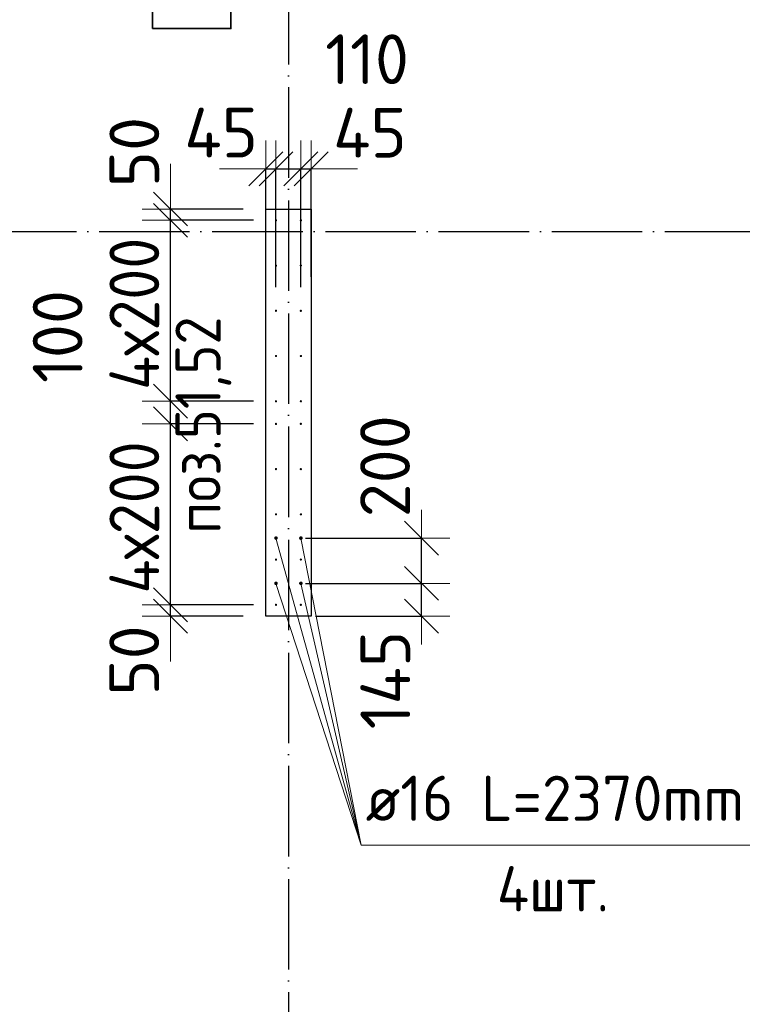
# Model space of a CAD drawing. Header units: millimetres. Extents: x 123094 to 184385, y 26948 to 48500.
# Tile 49 of 108: x 141852 to 145046, y 33284 to 37637. Entities that reach past the tile are written whole.
import ezdxf

# ---------------------------------------------------------------- set-up
doc = ezdxf.new("R2010")
doc.units = ezdxf.units.MM
doc.header["$PDMODE"] = 65
doc.linetypes.add('______11', pattern=[500, 400, -50, 0, -50])
doc.linetypes.add('______5', pattern=[1100, 800, -100, 100, -100])
for name, color, linetype, lineweight in [('Standard', 7, 'Continuous', 25), ('Арм.стержн. Выпуски', 180, 'Continuous', 35), ('Колонна (1)', 7, 'Continuous', 35), ('Размерная линия_ общее', 7, 'Continuous', 13)]:
    doc.layers.add(name, color=color, linetype=linetype, lineweight=lineweight)
doc.layers.add('Осевая линия_ общее', color=7, linetype='______5', lineweight=13, true_color=0xa0a0a0)
doc.styles.add('ISOCPEUR', font='ISOCPEUR')
doc.dimstyles.new('DIMSTYLE_3', dxfattribs={"dimtxt": 220, "dimasz": 250, "dimexe": 0, "dimexo": 0, "dimgap": 110, "dimtad": 2, "dimdec": 0, "dimrnd": 5, "dimzin": 12, "dimdsep": 46, "dimtxsty": 'ISOCPEUR', "dimblk1": 'ALL_ML_STRICH', "dimblk2": 'ALL_ML_STRICH', "dimsah": 1, "dimcen": 0, "dimclrd": 7, "dimclre": 256, "dimclrt": 7, "dimadec": 0, "dimazin": 0, "dimtfac": 1, "dimtdec": 0, "dimtix": 1, "dimtmove": 2, "dimatfit": 3, "dimfxl": 0, "dimtzin": 0, "dimlwd": 0, "dimlwe": -3, "dimarcsym": 0})
doc.dimstyles.new('DIMSTYLE_5', dxfattribs={"dimtxt": 220, "dimasz": 250, "dimexe": 0, "dimexo": 0, "dimgap": 110, "dimtad": 2, "dimdec": 0, "dimrnd": 5, "dimzin": 12, "dimdsep": 46, "dimtxsty": 'ISOCPEUR', "dimblk1": 'ALL_ML_STRICH', "dimblk2": 'ALL_ML_STRICH', "dimsah": 1, "dimcen": 0, "dimclrd": 7, "dimclre": 256, "dimclrt": 7, "dimadec": 0, "dimazin": 0, "dimtfac": 1, "dimtdec": 0, "dimtix": 1, "dimtmove": 2, "dimatfit": 3, "dimfxl": 0, "dimtvp": 1.2, "dimtzin": 0, "dimlwd": 0, "dimlwe": -3, "dimarcsym": 0})

# ---------------------------------------------------------------- blocks, each defined once
blk = doc.blocks.new('ALL_ML_STRICH')
at = {"color": 0, "linetype": 'ByBlock', "lineweight": -2}
for p, q in [((0, -0.5), (0, 0.5)), ((-0.3, -0.3), (0.3, 0.3)), ((-1, 0), (0.5, 0))]:
    blk.add_line(p, q, dxfattribs=at)
blk = doc.blocks.new('*D198')
at = {"layer": 'DEFPOINTS', "color": 7, "linetype": 'Continuous', "lineweight": 13, "transparency": 33554687}
for p in [(142940, 36977.6), (142940, 36480), (142985, 36435)]:
    blk.add_point(p, dxfattribs=at)
at = {"layer": 'Размерная линия_ общее', "color": 253, "linetype": 'Continuous', "lineweight": -2, "true_color": 0xa0a0a0, "transparency": 33554687}
for p, q in [((142940, 36500), (142940, 36977.6)), ((142985, 36455), (142985, 36977.6))]:
    blk.add_line(p, q, dxfattribs=at)
at = {"layer": 'Размерная линия_ общее', "color": 7, "linetype": 'Continuous', "lineweight": -2, "transparency": 33554687}
blk.add_line((142940, 36977.6), (142985, 36977.6), dxfattribs=at)
at = {"layer": 'Размерная линия_ общее', "color": 7, "linetype": 'Continuous', "lineweight": 13, "transparency": 33554687, "xscale": 250, "yscale": 250, "zscale": 250}
blk.add_blockref('ALL_ML_STRICH', (142985, 36977.6), dxfattribs=at)
at = {"layer": 'Размерная линия_ общее', "color": 7, "linetype": 'Continuous', "lineweight": 13, "transparency": 33554687, "xscale": 250, "yscale": 250, "zscale": 250, "rotation": 180}
blk.add_blockref('ALL_ML_STRICH', (142940, 36977.6), dxfattribs=at)
at = {"layer": 'Размерная линия_ общее', "color": 7, "linetype": 'Continuous', "lineweight": 13, "transparency": 33554687, "insert": (142742.6, 37137.9), "char_height": 220, "width": 440, "attachment_point": 5, "style": 'ISOCPEUR'}
blk.add_mtext('\\A1;{45}', dxfattribs=at)
blk = doc.blocks.new('*D199')
at = {"layer": 'DEFPOINTS', "color": 7, "linetype": 'Continuous', "lineweight": 13, "transparency": 33554687}
for p in [(142985, 36977.6), (142985, 36435), (143095, 36435)]:
    blk.add_point(p, dxfattribs=at)
at = {"layer": 'Размерная линия_ общее', "color": 253, "linetype": 'Continuous', "lineweight": -2, "true_color": 0xa0a0a0, "transparency": 33554687}
for p, q in [((142985, 36455), (142985, 36977.6)), ((143095, 36455), (143095, 36977.6))]:
    blk.add_line(p, q, dxfattribs=at)
at = {"layer": 'Размерная линия_ общее', "color": 7, "linetype": 'Continuous', "lineweight": -2, "transparency": 33554687}
blk.add_line((142985, 36977.6), (143095, 36977.6), dxfattribs=at)
at = {"layer": 'Размерная линия_ общее', "color": 7, "linetype": 'Continuous', "lineweight": 13, "transparency": 33554687, "xscale": 250, "yscale": 250, "zscale": 250}
blk.add_blockref('ALL_ML_STRICH', (143095, 36977.6), dxfattribs=at)
at = {"layer": 'Размерная линия_ общее', "color": 7, "linetype": 'Continuous', "lineweight": 13, "transparency": 33554687, "xscale": 250, "yscale": 250, "zscale": 250, "rotation": 180}
blk.add_blockref('ALL_ML_STRICH', (142985, 36977.6), dxfattribs=at)
at = {"layer": 'Размерная линия_ общее', "color": 7, "linetype": 'Continuous', "lineweight": 13, "transparency": 33554687, "insert": (143387.4, 37462.2), "char_height": 220, "width": 660, "attachment_point": 5, "style": 'ISOCPEUR'}
blk.add_mtext('\\A1;{110}', dxfattribs=at)
blk = doc.blocks.new('*D200')
at = {"layer": 'DEFPOINTS', "color": 7, "linetype": 'Continuous', "lineweight": 13, "transparency": 33554687}
for p in [(143095, 36977.6), (143140, 36480), (143095, 36435)]:
    blk.add_point(p, dxfattribs=at)
at = {"layer": 'Размерная линия_ общее', "color": 253, "linetype": 'Continuous', "lineweight": -2, "true_color": 0xa0a0a0, "transparency": 33554687}
for p, q in [((143095, 36455), (143095, 36977.6)), ((143140, 36500), (143140, 36977.6))]:
    blk.add_line(p, q, dxfattribs=at)
at = {"layer": 'Размерная линия_ общее', "color": 7, "linetype": 'Continuous', "lineweight": -2, "transparency": 33554687}
blk.add_line((143095, 36977.6), (143140, 36977.6), dxfattribs=at)
at = {"layer": 'Размерная линия_ общее', "color": 7, "linetype": 'Continuous', "lineweight": 13, "transparency": 33554687, "xscale": 250, "yscale": 250, "zscale": 250}
blk.add_blockref('ALL_ML_STRICH', (143140, 36977.6), dxfattribs=at)
at = {"layer": 'Размерная линия_ общее', "color": 7, "linetype": 'Continuous', "lineweight": 13, "transparency": 33554687, "xscale": 250, "yscale": 250, "zscale": 250, "rotation": 180}
blk.add_blockref('ALL_ML_STRICH', (143095, 36977.6), dxfattribs=at)
at = {"layer": 'Размерная линия_ общее', "color": 7, "linetype": 'Continuous', "lineweight": 13, "transparency": 33554687, "insert": (143400.2, 37137.2), "char_height": 220, "width": 440, "attachment_point": 5, "style": 'ISOCPEUR'}
blk.add_mtext('\\A1;{45}', dxfattribs=at)
blk = doc.blocks.new('*D397')
at = {"layer": 'DEFPOINTS', "color": 7, "linetype": 'Continuous', "lineweight": 13, "transparency": 33554687}
for p in [(143095, 35145), (143140, 35000), (143628, 35000)]:
    blk.add_point(p, dxfattribs=at)
at = {"layer": 'Размерная линия_ общее', "color": 253, "linetype": 'Continuous', "lineweight": -2, "true_color": 0xa0a0a0, "transparency": 33554687}
for p, q in [((143115, 35145), (143628, 35145)), ((143160, 35000), (143628, 35000))]:
    blk.add_line(p, q, dxfattribs=at)
at = {"layer": 'Размерная линия_ общее', "color": 7, "linetype": 'Continuous', "lineweight": -2, "transparency": 33554687}
blk.add_line((143628, 35000), (143628, 35145), dxfattribs=at)
at = {"layer": 'Размерная линия_ общее', "color": 7, "linetype": 'Continuous', "lineweight": 13, "transparency": 33554687, "xscale": 250, "yscale": 250, "zscale": 250}
for p, rotation in [((143628, 35145), 90), ((143628, 35000), 270)]:
    blk.add_blockref('ALL_ML_STRICH', p, dxfattribs=dict(at, rotation=rotation))
at = {"layer": 'Размерная линия_ общее', "color": 7, "linetype": 'Continuous', "lineweight": 13, "transparency": 33554687, "insert": (143468.2, 34717.1), "char_height": 220, "width": 660, "attachment_point": 5, "rotation": 90, "style": 'ISOCPEUR'}
blk.add_mtext('\\A1;{145}', dxfattribs=at)
blk = doc.blocks.new('*D398')
at = {"layer": 'DEFPOINTS', "color": 7, "linetype": 'Continuous', "lineweight": 13, "transparency": 33554687}
for p in [(143095, 35345), (143095, 35145), (143628, 35145)]:
    blk.add_point(p, dxfattribs=at)
at = {"layer": 'Размерная линия_ общее', "color": 253, "linetype": 'Continuous', "lineweight": -2, "true_color": 0xa0a0a0, "transparency": 33554687}
for p, q in [((143115, 35345), (143628, 35345)), ((143115, 35145), (143628, 35145))]:
    blk.add_line(p, q, dxfattribs=at)
at = {"layer": 'Размерная линия_ общее', "color": 7, "linetype": 'Continuous', "lineweight": -2, "transparency": 33554687}
blk.add_line((143628, 35145), (143628, 35345), dxfattribs=at)
at = {"layer": 'Размерная линия_ общее', "color": 7, "linetype": 'Continuous', "lineweight": 13, "transparency": 33554687, "xscale": 250, "yscale": 250, "zscale": 250}
for p, rotation in [((143628, 35345), 90), ((143628, 35145), 270)]:
    blk.add_blockref('ALL_ML_STRICH', p, dxfattribs=dict(at, rotation=rotation))
at = {"layer": 'Размерная линия_ общее', "color": 7, "linetype": 'Continuous', "lineweight": 13, "transparency": 33554687, "insert": (143467, 35662.6), "char_height": 220, "width": 660, "attachment_point": 5, "rotation": 90, "style": 'ISOCPEUR'}
blk.add_mtext('\\A1;{200}', dxfattribs=at)
blk = doc.blocks.new('*D399')
at = {"layer": 'DEFPOINTS', "color": 7, "linetype": 'Continuous', "lineweight": 13, "transparency": 33554687}
for p in [(142985, 35050), (142519, 35000), (142940, 35000)]:
    blk.add_point(p, dxfattribs=at)
at = {"layer": 'Размерная линия_ общее', "color": 253, "linetype": 'Continuous', "lineweight": -2, "true_color": 0xa0a0a0, "transparency": 33554687}
for p, q in [((142885, 35050), (142519, 35050)), ((142840, 35000), (142519, 35000))]:
    blk.add_line(p, q, dxfattribs=at)
at = {"layer": 'Размерная линия_ общее', "color": 7, "linetype": 'Continuous', "lineweight": -2, "transparency": 33554687}
blk.add_line((142519, 35000), (142519, 35050), dxfattribs=at)
at = {"layer": 'Размерная линия_ общее', "color": 7, "linetype": 'Continuous', "lineweight": 13, "transparency": 33554687, "xscale": 250, "yscale": 250, "zscale": 250}
for p, rotation in [((142519, 35000), 270), ((142519, 35050), 90)]:
    blk.add_blockref('ALL_ML_STRICH', p, dxfattribs=dict(at, rotation=rotation))
at = {"layer": 'Размерная линия_ общее', "color": 7, "linetype": 'Continuous', "lineweight": 13, "transparency": 33554687, "insert": (142358.5, 34804), "char_height": 220, "width": 440, "attachment_point": 5, "rotation": 90, "style": 'ISOCPEUR'}
blk.add_mtext('\\A1;{50}', dxfattribs=at)
blk = doc.blocks.new('*D400')
at = {"layer": 'DEFPOINTS', "color": 7, "linetype": 'Continuous', "lineweight": 13, "transparency": 33554687}
for p in [(142985, 35850), (142519, 35050), (142985, 35050)]:
    blk.add_point(p, dxfattribs=at)
at = {"layer": 'Размерная линия_ общее', "color": 253, "linetype": 'Continuous', "lineweight": -2, "true_color": 0xa0a0a0, "transparency": 33554687}
for p, q in [((142885, 35850), (142519, 35850)), ((142885, 35050), (142519, 35050))]:
    blk.add_line(p, q, dxfattribs=at)
at = {"layer": 'Размерная линия_ общее', "color": 7, "linetype": 'Continuous', "lineweight": -2, "transparency": 33554687}
blk.add_line((142519, 35050), (142519, 35850), dxfattribs=at)
at = {"layer": 'Размерная линия_ общее', "color": 7, "linetype": 'Continuous', "lineweight": 13, "transparency": 33554687, "xscale": 250, "yscale": 250, "zscale": 250}
for p, rotation in [((142519, 35850), 90), ((142519, 35050), 270)]:
    blk.add_blockref('ALL_ML_STRICH', p, dxfattribs=dict(at, rotation=rotation))
at = {"layer": 'Размерная линия_ общее', "color": 7, "linetype": 'Continuous', "lineweight": 13, "transparency": 33554687, "insert": (142249, 35100), "char_height": 220, "width": 11, "attachment_point": 1, "rotation": 90, "line_spacing_factor": 0.60241, "style": 'ISOCPEUR'}
blk.add_mtext('\\W0.91;4х200', dxfattribs=at)
blk = doc.blocks.new('*D401')
at = {"layer": 'DEFPOINTS', "color": 7, "linetype": 'Continuous', "lineweight": 13, "transparency": 33554687}
for p in [(142985, 35950), (142519, 35850), (142985, 35850)]:
    blk.add_point(p, dxfattribs=at)
at = {"layer": 'Размерная линия_ общее', "color": 253, "linetype": 'Continuous', "lineweight": -2, "true_color": 0xa0a0a0, "transparency": 33554687}
for p, q in [((142885, 35950), (142519, 35950)), ((142885, 35850), (142519, 35850))]:
    blk.add_line(p, q, dxfattribs=at)
at = {"layer": 'Размерная линия_ общее', "color": 7, "linetype": 'Continuous', "lineweight": -2, "transparency": 33554687}
blk.add_line((142519, 35850), (142519, 35950), dxfattribs=at)
at = {"layer": 'Размерная линия_ общее', "color": 7, "linetype": 'Continuous', "lineweight": 13, "transparency": 33554687, "xscale": 250, "yscale": 250, "zscale": 250}
for p, rotation in [((142519, 35850), 270), ((142519, 35950), 90)]:
    blk.add_blockref('ALL_ML_STRICH', p, dxfattribs=dict(at, rotation=rotation))
at = {"layer": 'Размерная линия_ общее', "color": 7, "linetype": 'Continuous', "lineweight": 13, "transparency": 33554687, "insert": (142020.1, 36236.2), "char_height": 220, "width": 660, "attachment_point": 5, "rotation": 90, "style": 'ISOCPEUR'}
blk.add_mtext('\\A1;{100}', dxfattribs=at)
blk = doc.blocks.new('*D402')
at = {"layer": 'DEFPOINTS', "color": 7, "linetype": 'Continuous', "lineweight": 13, "transparency": 33554687}
for p in [(142985, 36750), (142519, 35950), (142985, 35950)]:
    blk.add_point(p, dxfattribs=at)
at = {"layer": 'Размерная линия_ общее', "color": 253, "linetype": 'Continuous', "lineweight": -2, "true_color": 0xa0a0a0, "transparency": 33554687}
for p, q in [((142885, 36750), (142519, 36750)), ((142885, 35950), (142519, 35950))]:
    blk.add_line(p, q, dxfattribs=at)
at = {"layer": 'Размерная линия_ общее', "color": 7, "linetype": 'Continuous', "lineweight": -2, "transparency": 33554687}
blk.add_line((142519, 35950), (142519, 36750), dxfattribs=at)
at = {"layer": 'Размерная линия_ общее', "color": 7, "linetype": 'Continuous', "lineweight": 13, "transparency": 33554687, "xscale": 250, "yscale": 250, "zscale": 250}
for p, rotation in [((142519, 36750), 90), ((142519, 35950), 270)]:
    blk.add_blockref('ALL_ML_STRICH', p, dxfattribs=dict(at, rotation=rotation))
at = {"layer": 'Размерная линия_ общее', "color": 7, "linetype": 'Continuous', "lineweight": 13, "transparency": 33554687, "insert": (142249, 36000), "char_height": 220, "width": 11, "attachment_point": 1, "rotation": 90, "line_spacing_factor": 0.60241, "style": 'ISOCPEUR'}
blk.add_mtext('\\W0.91;4х200', dxfattribs=at)
blk = doc.blocks.new('*D403')
at = {"layer": 'DEFPOINTS', "color": 7, "linetype": 'Continuous', "lineweight": 13, "transparency": 33554687}
for p in [(142940, 36800), (142519, 36750), (142985, 36750)]:
    blk.add_point(p, dxfattribs=at)
at = {"layer": 'Размерная линия_ общее', "color": 253, "linetype": 'Continuous', "lineweight": -2, "true_color": 0xa0a0a0, "transparency": 33554687}
for p, q in [((142840, 36800), (142519, 36800)), ((142885, 36750), (142519, 36750))]:
    blk.add_line(p, q, dxfattribs=at)
at = {"layer": 'Размерная линия_ общее', "color": 7, "linetype": 'Continuous', "lineweight": -2, "transparency": 33554687}
blk.add_line((142519, 36750), (142519, 36800), dxfattribs=at)
at = {"layer": 'Размерная линия_ общее', "color": 7, "linetype": 'Continuous', "lineweight": 13, "transparency": 33554687, "xscale": 250, "yscale": 250, "zscale": 250}
for p, rotation in [((142519, 36750), 270), ((142519, 36800), 90)]:
    blk.add_blockref('ALL_ML_STRICH', p, dxfattribs=dict(at, rotation=rotation))
at = {"layer": 'Размерная линия_ общее', "color": 7, "linetype": 'Continuous', "lineweight": 13, "transparency": 33554687, "insert": (142359, 37051.8), "char_height": 220, "width": 440, "attachment_point": 5, "rotation": 90, "style": 'ISOCPEUR'}
blk.add_mtext('\\A1;{50}', dxfattribs=at)

msp = doc.modelspace()

# ---------------------------------------------------------------- hatches: boundary and pattern name
at = {"layer": 'Арм.стержн. Выпуски', "linetype": 'Continuous', "lineweight": 35, "transparency": 33554687}
for color, points in [(4, [(142990, 36750), (142989.6, 36751.9), (142988.5, 36753.5), (142986.9, 36754.6), (142985, 36755), (142983.1, 36754.6), (142981.5, 36753.5), (142980.4, 36751.9), (142980, 36750), (142980.4, 36748.1), (142981.5, 36746.5), (142983.1, 36745.4), (142985, 36745), (142986.9, 36745.4), (142988.5, 36746.5), (142989.6, 36748.1)]), (4, [(143100, 36750), (143099.6, 36751.9), (143098.5, 36753.5), (143096.9, 36754.6), (143095, 36755), (143093.1, 36754.6), (143091.5, 36753.5), (143090.4, 36751.9), (143090, 36750), (143090.4, 36748.1), (143091.5, 36746.5), (143093.1, 36745.4), (143095, 36745), (143096.9, 36745.4), (143098.5, 36746.5), (143099.6, 36748.1)]), (4, [(142990, 36550), (142989.6, 36551.9), (142988.5, 36553.5), (142986.9, 36554.6), (142985, 36555), (142983.1, 36554.6), (142981.5, 36553.5), (142980.4, 36551.9), (142980, 36550), (142980.4, 36548.1), (142981.5, 36546.5), (142983.1, 36545.4), (142985, 36545), (142986.9, 36545.4), (142988.5, 36546.5), (142989.6, 36548.1)]), (4, [(143100, 36550), (143099.6, 36551.9), (143098.5, 36553.5), (143096.9, 36554.6), (143095, 36555), (143093.1, 36554.6), (143091.5, 36553.5), (143090.4, 36551.9), (143090, 36550), (143090.4, 36548.1), (143091.5, 36546.5), (143093.1, 36545.4), (143095, 36545), (143096.9, 36545.4), (143098.5, 36546.5), (143099.6, 36548.1)]), (4, [(142990, 36350), (142989.6, 36351.9), (142988.5, 36353.5), (142986.9, 36354.6), (142985, 36355), (142983.1, 36354.6), (142981.5, 36353.5), (142980.4, 36351.9), (142980, 36350), (142980.4, 36348.1), (142981.5, 36346.5), (142983.1, 36345.4), (142985, 36345), (142986.9, 36345.4), (142988.5, 36346.5), (142989.6, 36348.1)]), (4, [(143100, 36350), (143099.6, 36351.9), (143098.5, 36353.5), (143096.9, 36354.6), (143095, 36355), (143093.1, 36354.6), (143091.5, 36353.5), (143090.4, 36351.9), (143090, 36350), (143090.4, 36348.1), (143091.5, 36346.5), (143093.1, 36345.4), (143095, 36345), (143096.9, 36345.4), (143098.5, 36346.5), (143099.6, 36348.1)]), (4, [(142990, 36150), (142989.6, 36151.9), (142988.5, 36153.5), (142986.9, 36154.6), (142985, 36155), (142983.1, 36154.6), (142981.5, 36153.5), (142980.4, 36151.9), (142980, 36150), (142980.4, 36148.1), (142981.5, 36146.5), (142983.1, 36145.4), (142985, 36145), (142986.9, 36145.4), (142988.5, 36146.5), (142989.6, 36148.1)]), (4, [(143100, 36150), (143099.6, 36151.9), (143098.5, 36153.5), (143096.9, 36154.6), (143095, 36155), (143093.1, 36154.6), (143091.5, 36153.5), (143090.4, 36151.9), (143090, 36150), (143090.4, 36148.1), (143091.5, 36146.5), (143093.1, 36145.4), (143095, 36145), (143096.9, 36145.4), (143098.5, 36146.5), (143099.6, 36148.1)]), (4, [(142990, 35950), (142989.6, 35951.9), (142988.5, 35953.5), (142986.9, 35954.6), (142985, 35955), (142983.1, 35954.6), (142981.5, 35953.5), (142980.4, 35951.9), (142980, 35950), (142980.4, 35948.1), (142981.5, 35946.5), (142983.1, 35945.4), (142985, 35945), (142986.9, 35945.4), (142988.5, 35946.5), (142989.6, 35948.1)]), (4, [(143100, 35950), (143099.6, 35951.9), (143098.5, 35953.5), (143096.9, 35954.6), (143095, 35955), (143093.1, 35954.6), (143091.5, 35953.5), (143090.4, 35951.9), (143090, 35950), (143090.4, 35948.1), (143091.5, 35946.5), (143093.1, 35945.4), (143095, 35945), (143096.9, 35945.4), (143098.5, 35946.5), (143099.6, 35948.1)]), (4, [(142990, 35850), (142989.6, 35851.9), (142988.5, 35853.5), (142986.9, 35854.6), (142985, 35855), (142983.1, 35854.6), (142981.5, 35853.5), (142980.4, 35851.9), (142980, 35850), (142980.4, 35848.1), (142981.5, 35846.5), (142983.1, 35845.4), (142985, 35845), (142986.9, 35845.4), (142988.5, 35846.5), (142989.6, 35848.1)]), (4, [(143100, 35850), (143099.6, 35851.9), (143098.5, 35853.5), (143096.9, 35854.6), (143095, 35855), (143093.1, 35854.6), (143091.5, 35853.5), (143090.4, 35851.9), (143090, 35850), (143090.4, 35848.1), (143091.5, 35846.5), (143093.1, 35845.4), (143095, 35845), (143096.9, 35845.4), (143098.5, 35846.5), (143099.6, 35848.1)]), (4, [(142990, 35650), (142989.6, 35651.9), (142988.5, 35653.5), (142986.9, 35654.6), (142985, 35655), (142983.1, 35654.6), (142981.5, 35653.5), (142980.4, 35651.9), (142980, 35650), (142980.4, 35648.1), (142981.5, 35646.5), (142983.1, 35645.4), (142985, 35645), (142986.9, 35645.4), (142988.5, 35646.5), (142989.6, 35648.1)]), (4, [(143100, 35650), (143099.6, 35651.9), (143098.5, 35653.5), (143096.9, 35654.6), (143095, 35655), (143093.1, 35654.6), (143091.5, 35653.5), (143090.4, 35651.9), (143090, 35650), (143090.4, 35648.1), (143091.5, 35646.5), (143093.1, 35645.4), (143095, 35645), (143096.9, 35645.4), (143098.5, 35646.5), (143099.6, 35648.1)]), (4, [(142990, 35450), (142989.6, 35451.9), (142988.5, 35453.5), (142986.9, 35454.6), (142985, 35455), (142983.1, 35454.6), (142981.5, 35453.5), (142980.4, 35451.9), (142980, 35450), (142980.4, 35448.1), (142981.5, 35446.5), (142983.1, 35445.4), (142985, 35445), (142986.9, 35445.4), (142988.5, 35446.5), (142989.6, 35448.1)]), (4, [(143100, 35450), (143099.6, 35451.9), (143098.5, 35453.5), (143096.9, 35454.6), (143095, 35455), (143093.1, 35454.6), (143091.5, 35453.5), (143090.4, 35451.9), (143090, 35450), (143090.4, 35448.1), (143091.5, 35446.5), (143093.1, 35445.4), (143095, 35445), (143096.9, 35445.4), (143098.5, 35446.5), (143099.6, 35448.1)]), (7, [(142993, 35345), (142992.4, 35348.1), (142990.7, 35350.7), (142988.1, 35352.4), (142985, 35353), (142981.9, 35352.4), (142979.3, 35350.7), (142977.6, 35348.1), (142977, 35345), (142977.6, 35341.9), (142979.3, 35339.3), (142981.9, 35337.6), (142985, 35337), (142988.1, 35337.6), (142990.7, 35339.3), (142992.4, 35341.9)]), (7, [(143103, 35345), (143102.4, 35348.1), (143100.7, 35350.7), (143098.1, 35352.4), (143095, 35353), (143091.9, 35352.4), (143089.3, 35350.7), (143087.6, 35348.1), (143087, 35345), (143087.6, 35341.9), (143089.3, 35339.3), (143091.9, 35337.6), (143095, 35337), (143098.1, 35337.6), (143100.7, 35339.3), (143102.4, 35341.9)]), (4, [(142990, 35250), (142989.6, 35251.9), (142988.5, 35253.5), (142986.9, 35254.6), (142985, 35255), (142983.1, 35254.6), (142981.5, 35253.5), (142980.4, 35251.9), (142980, 35250), (142980.4, 35248.1), (142981.5, 35246.5), (142983.1, 35245.4), (142985, 35245), (142986.9, 35245.4), (142988.5, 35246.5), (142989.6, 35248.1)]), (4, [(143100, 35250), (143099.6, 35251.9), (143098.5, 35253.5), (143096.9, 35254.6), (143095, 35255), (143093.1, 35254.6), (143091.5, 35253.5), (143090.4, 35251.9), (143090, 35250), (143090.4, 35248.1), (143091.5, 35246.5), (143093.1, 35245.4), (143095, 35245), (143096.9, 35245.4), (143098.5, 35246.5), (143099.6, 35248.1)]), (7, [(142993, 35145), (142992.4, 35148.1), (142990.7, 35150.7), (142988.1, 35152.4), (142985, 35153), (142981.9, 35152.4), (142979.3, 35150.7), (142977.6, 35148.1), (142977, 35145), (142977.6, 35141.9), (142979.3, 35139.3), (142981.9, 35137.6), (142985, 35137), (142988.1, 35137.6), (142990.7, 35139.3), (142992.4, 35141.9)]), (7, [(143103, 35145), (143102.4, 35148.1), (143100.7, 35150.7), (143098.1, 35152.4), (143095, 35153), (143091.9, 35152.4), (143089.3, 35150.7), (143087.6, 35148.1), (143087, 35145), (143087.6, 35141.9), (143089.3, 35139.3), (143091.9, 35137.6), (143095, 35137), (143098.1, 35137.6), (143100.7, 35139.3), (143102.4, 35141.9)]), (4, [(142990, 35050), (142989.6, 35051.9), (142988.5, 35053.5), (142986.9, 35054.6), (142985, 35055), (142983.1, 35054.6), (142981.5, 35053.5), (142980.4, 35051.9), (142980, 35050), (142980.4, 35048.1), (142981.5, 35046.5), (142983.1, 35045.4), (142985, 35045), (142986.9, 35045.4), (142988.5, 35046.5), (142989.6, 35048.1)]), (4, [(143100, 35050), (143099.6, 35051.9), (143098.5, 35053.5), (143096.9, 35054.6), (143095, 35055), (143093.1, 35054.6), (143091.5, 35053.5), (143090.4, 35051.9), (143090, 35050), (143090.4, 35048.1), (143091.5, 35046.5), (143093.1, 35045.4), (143095, 35045), (143096.9, 35045.4), (143098.5, 35046.5), (143099.6, 35048.1)])]:
    msp.add_hatch(color=color, dxfattribs=at).paths.add_polyline_path(points)

# ---------------------------------------------------------------- linework, layer by layer
at = {"layer": 'Арм.стержн. Выпуски', "color": 7, "linetype": 'Continuous', "lineweight": 13, "transparency": 33554687}
for q in [(142985, 35345), (143095, 35345), (142985, 35145), (143095, 35145), (145260.9, 33987.9)]:
    msp.add_line((143360.9, 33987.9), q, dxfattribs=at)
at = {"layer": 'Арм.стержн. Выпуски', "color": 7, "linetype": 'Continuous', "lineweight": 35, "transparency": 33554687}
msp.add_lwpolyline([(142439.5, 37597.7), (142786.2, 37597.7), (142786.2, 37931), (142439.5, 37931), (142439.5, 37597.7)], dxfattribs=at)
at = {"layer": 'Колонна (1)', "color": 7, "lineweight": 25, "transparency": 33554687}
for p, q in [((142940, 35000), (142940, 36800)), ((142940, 36800), (143140, 36800)), ((143140, 36800), (143140, 35000)), ((143140, 35000), (142940, 35000))]:
    msp.add_line(p, q, dxfattribs=at)
at = {"layer": 'Колонна (1)', "color": 7, "linetype": 'Continuous', "lineweight": 25, "transparency": 33554687}
for p, q in [((142940, 35000), (142940, 36800)), ((142940, 36800), (143140, 36800)), ((143140, 36800), (143140, 35000)), ((143140, 35000), (142940, 35000))]:
    msp.add_line(p, q, dxfattribs=at)
at = {"layer": 'Осевая линия_ общее', "color": 253, "linetype": '______11', "lineweight": -3, "true_color": 0xa0a0a0, "transparency": 33554687}
for p, q in [((143040, 46340), (143040, 27662.1)), ((125200, 36700), (169325.4, 36700))]:
    msp.add_line(p, q, dxfattribs=at)

# ---------------------------------------------------------------- texts
at = {"layer": 'Standard', "color": 7, "linetype": 'Continuous', "lineweight": 13, "transparency": 33554687, "insert": (142787.3, 35364.2), "char_height": 200, "width": 1048.166, "attachment_point": 7, "rotation": 90, "style": 'ISOCPEUR'}
msp.add_mtext('\\A1;{\\fISOCPEUR|i0|b0;\\H200.000000;\\W0.909091;\\C7;поз.51,52}\\P', dxfattribs=at)
at = {"layer": 'Арм.стержн. Выпуски', "color": 7, "linetype": 'Continuous', "lineweight": 25, "transparency": 33554687, "char_height": 200, "attachment_point": 7, "style": 'ISOCPEUR'}
for s, insert, width in [('\\W0.96;ø16 L=2370mm ', (143380.9, 34094.6), 1955.018), ('\\W0.95;4шт. ', (143960.9, 33694.6), 794.384)]:
    msp.add_mtext(s, dxfattribs=dict(at, insert=insert, width=width))

# ---------------------------------------------------------------- dimensions: what is measured, and where the dimension line sits
at = {"layer": 'Размерная линия_ общее', "color": 7, "linetype": 'Continuous', "lineweight": 13, "transparency": 33554687}
for base, p1, p2, picture, middle in [((143095, 36977.6), (142985, 36455), (143095, 36455), '*D199', (143387.4, 37462.2)), ((142985, 36977.6), (142940, 36500), (142985, 36455), '*D198', (142742.6, 37137.9)), ((143140, 36977.6), (143095, 36455), (143140, 36500), '*D200', (143400.2, 37137.2))]:
    dim = msp.add_linear_dim(base=base, p1=p1, p2=p2, dimstyle='DIMSTYLE_5', override={"dimpost": '<>', "dimclrd": 7, "dimclre": 253, "dimclrt": 7, "dimlwd": 0, "dimlwe": 65533}, dxfattribs=at)
    dim.commit()
    dim.dimension.update_dxf_attribs({"geometry": picture, "text_midpoint": middle, "dimtype": 160})
for base, p1, p2, picture, middle in [((142519, 36800), (142885, 36750), (142840, 36800), '*D403', (142359, 37051.8)), ((142519, 35950), (142885, 35850), (142885, 35950), '*D401', (142020.1, 36236.2)), ((143628, 35345), (143115, 35145), (143115, 35345), '*D398', (143467, 35662.6)), ((143628, 35145), (143160, 35000), (143115, 35145), '*D397', (143468.2, 34717.1)), ((142519, 35050), (142840, 35000), (142885, 35050), '*D399', (142358.5, 34804))]:
    dim = msp.add_linear_dim(base=base, p1=p1, p2=p2, angle=90, dimstyle='DIMSTYLE_5', override={"dimpost": '<>', "dimclrd": 7, "dimclre": 253, "dimclrt": 7, "dimlwd": 0, "dimlwe": 65533}, dxfattribs=at)
    dim.commit()
    dim.dimension.update_dxf_attribs({"geometry": picture, "text_midpoint": middle, "dimtype": 160})
for base, p1, p2, picture, middle in [((142519, 36750), (142885, 35950), (142885, 36750), '*D402', (142409, 36350)), ((142519, 35850), (142885, 35050), (142885, 35850), '*D400', (142409, 35450))]:
    dim = msp.add_linear_dim(base=base, p1=p1, p2=p2, angle=90, text='\\W0.91;4х200', dimstyle='DIMSTYLE_3', override={"dimpost": '<>', "dimclrd": 7, "dimclre": 253, "dimclrt": 7, "dimlwd": 0, "dimlwe": 65533}, dxfattribs=at)
    dim.commit()
    dim.dimension.update_dxf_attribs({"geometry": picture, "text_midpoint": middle, "dimtype": 160})

doc.saveas('drawing.dxf')
